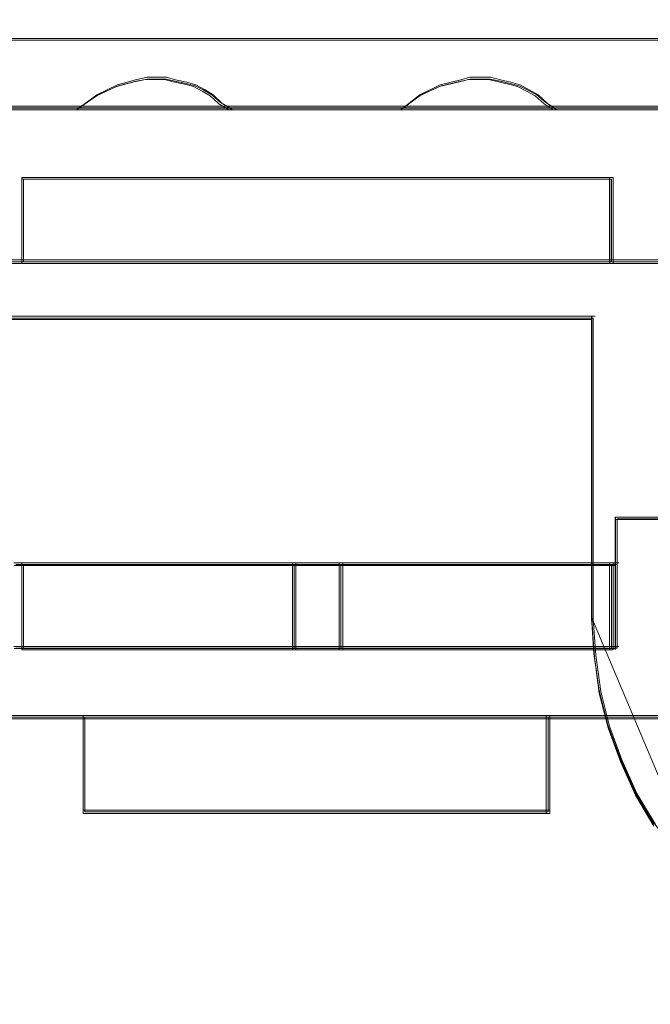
# Model space of a CAD drawing. Header units: millimetres. Extents: x -1290 to 1795, y -4192 to -1311.
# Tile 24 of 256: x 528.33 to 531.06, y -3304.34 to -3300.08. Entities that reach past the tile are written whole.
import ezdxf

# ---------------------------------------------------------------- set-up
doc = ezdxf.new("R2010")
doc.units = ezdxf.units.MM
doc.layers.add('$EL_istn', color=7, linetype='Continuous', lineweight=15)
doc.layers.add('Aparatura', color=7, linetype='Continuous', lineweight=13)
doc.styles.get("Standard").update_dxf_attribs({"font": 'ARIALN.TTF', "width": 0.8})
doc.dimstyles.new('100', dxfattribs={"dimtxt": 15, "dimasz": 10, "dimexe": 1.25, "dimexo": 0.625, "dimtad": 1, "dimdec": 0, "dimtxsty": 'Standard', "dimblk": 'OBLIQUE', "dimcen": 2.5, "dimadec": 0, "dimazin": 0, "dimtfac": 1, "dimtdec": 0, "dimtmove": 0, "dimatfit": 3, "dimldrblk": 'NONE', "dimfxl": 1, "dimarcsym": 0})

# ---------------------------------------------------------------- blocks, each defined once
blk = doc.blocks.new('_Oblique')
at = {"color": 0, "linetype": 'ByBlock', "lineweight": -2}
blk.add_line((-0.5, -0.5), (0.5, 0.5), dxfattribs=at)
blk = doc.blocks.new('*D43')
at = {"layer": '$EL_istn', "color": 0, "linetype": 'Continuous', "lineweight": -2, "ltscale": 0.1}
for p, q in [((605.2914, -3294.7164), (605.2914, -3319.5177)), ((518.0914, -3296.8148), (518.0914, -3319.5177)), ((518.0914, -3318.2677), (605.2914, -3318.2677))]:
    blk.add_line(p, q, dxfattribs=at)
at = {"layer": 'Defpoints', "color": 0}
for p in [(605.2914, -3294.0914), (518.0914, -3296.1898), (605.2914, -3318.2677)]:
    blk.add_point(p, dxfattribs=at)
at = {"layer": '$EL_istn', "color": 0, "linetype": 'ByBlock', "lineweight": -2, "xscale": 5, "yscale": 5, "zscale": 5, "rotation": 180}
blk.add_blockref('_Oblique', (518.0914, -3318.2677), dxfattribs=at)
at = {"layer": '$EL_istn', "color": 0, "linetype": 'ByBlock', "lineweight": -2, "xscale": 5, "yscale": 5, "zscale": 5}
blk.add_blockref('_Oblique', (605.2914, -3318.2677), dxfattribs=at)
at = {"layer": '$EL_istn', "color": 0, "lineweight": 5, "insert": (561.6914, -3313.5581), "char_height": 8, "attachment_point": 5}
blk.add_mtext('436', dxfattribs=at)
blk = doc.blocks.new('_None')

msp = doc.modelspace()

# ---------------------------------------------------------------- linework, layer by layer
at = {"layer": 'Aparatura', "lineweight": 13}
for points in [[(527.5442, -3300.1643), (561.814, -3300.1643), (527.5442, -3300.1643)], [(529.2491, -3300.4732), (529.2048, -3300.4462), (529.1654, -3300.4084), (529.1309, -3300.3868), (529.0915, -3300.3652), (529.0521, -3300.3544), (529.0029, -3300.3436), (528.9635, -3300.3328), (528.9192, -3300.3328), (528.8798, -3300.3328), (528.8305, -3300.3436), (528.7517, -3300.3652), (528.6631, -3300.4084), (528.5843, -3300.4678), (528.5744, -3300.4732), (529.2491, -3300.4732)], [(529.1309, -3300.3868), (529.0915, -3300.3652), (529.0521, -3300.3544), (529.0029, -3300.3436), (528.9635, -3300.3328), (528.9192, -3300.3328), (528.8798, -3300.3328), (528.8305, -3300.3436), (528.7517, -3300.3652), (528.6631, -3300.4084), (528.5843, -3300.4678), (528.5744, -3300.4732), (529.2491, -3300.4732), (529.2048, -3300.4462), (529.1654, -3300.4084), (529.1309, -3300.3868)], [(529.1309, -3300.3868), (529.0915, -3300.3652), (529.0521, -3300.3544), (529.0029, -3300.3436), (528.9635, -3300.3328), (528.9192, -3300.3328), (528.8798, -3300.3328), (528.8305, -3300.3436), (528.7517, -3300.3652), (528.6631, -3300.4084), (528.5843, -3300.4678), (528.5744, -3300.4732), (529.2491, -3300.4732), (529.2048, -3300.4462), (529.1654, -3300.4084), (529.1309, -3300.3868)], [(529.1309, -3300.3868), (529.0915, -3300.3652), (529.0521, -3300.3544), (529.0029, -3300.3436), (528.9635, -3300.3328), (528.9192, -3300.3328), (528.8798, -3300.3328), (528.8305, -3300.3436), (528.7517, -3300.3652), (528.6631, -3300.4084), (528.5843, -3300.4678), (528.5744, -3300.4732), (529.2491, -3300.4732), (529.2048, -3300.4462), (529.1654, -3300.4084), (529.1309, -3300.3868)], [(529.1309, -3300.3868), (529.0915, -3300.3652), (529.0521, -3300.3544), (529.0029, -3300.3436), (528.9635, -3300.3328), (528.9192, -3300.3328), (528.8798, -3300.3328), (528.8305, -3300.3436), (528.7517, -3300.3652), (528.6631, -3300.4084), (528.5843, -3300.4678), (528.5744, -3300.4732), (529.2491, -3300.4732), (529.2048, -3300.4462), (529.1654, -3300.4084), (529.1309, -3300.3868)], [(529.1261, -3300.3885), (529.0875, -3300.3692), (529.049, -3300.3596), (529.0009, -3300.35), (528.9623, -3300.3403), (528.919, -3300.3403), (528.8805, -3300.3403), (528.8323, -3300.35), (528.7553, -3300.3692), (528.6686, -3300.4078), (528.5916, -3300.4609), (528.5819, -3300.4657), (529.2416, -3300.4657), (529.1983, -3300.4416), (529.1598, -3300.4078), (529.1261, -3300.3885)], [(529.1261, -3300.3885), (529.0875, -3300.3692), (529.049, -3300.3596), (529.0009, -3300.35), (528.9623, -3300.3403), (528.919, -3300.3403), (528.8805, -3300.3403), (528.8323, -3300.35), (528.7553, -3300.3692), (528.6686, -3300.4078), (528.5916, -3300.4609), (528.5819, -3300.4657), (529.2416, -3300.4657), (529.1983, -3300.4416), (529.1598, -3300.4078), (529.1261, -3300.3885)], [(530.6499, -3300.4732), (530.6105, -3300.4462), (530.5711, -3300.4084), (530.5317, -3300.3868), (530.4923, -3300.3652), (530.4529, -3300.3544), (530.4085, -3300.3436), (530.3642, -3300.3328), (530.315, -3300.3328), (530.2756, -3300.3328), (530.2362, -3300.3436), (530.1475, -3300.3652), (530.0589, -3300.4084), (529.985, -3300.4678), (529.9751, -3300.4732), (530.6499, -3300.4732)], [(530.5317, -3300.3868), (530.4923, -3300.3652), (530.4529, -3300.3544), (530.4085, -3300.3436), (530.3642, -3300.3328), (530.315, -3300.3328), (530.2756, -3300.3328), (530.2362, -3300.3436), (530.1475, -3300.3652), (530.0589, -3300.4084), (529.985, -3300.4678), (529.9751, -3300.4732), (530.6499, -3300.4732), (530.6105, -3300.4462), (530.5711, -3300.4084), (530.5317, -3300.3868)], [(530.5317, -3300.3868), (530.4923, -3300.3652), (530.4529, -3300.3544), (530.4085, -3300.3436), (530.3642, -3300.3328), (530.315, -3300.3328), (530.2756, -3300.3328), (530.2362, -3300.3436), (530.1475, -3300.3652), (530.0589, -3300.4084), (529.985, -3300.4678), (529.9751, -3300.4732), (530.6499, -3300.4732), (530.6105, -3300.4462), (530.5711, -3300.4084), (530.5317, -3300.3868)], [(530.5317, -3300.3868), (530.4923, -3300.3652), (530.4529, -3300.3544), (530.4085, -3300.3436), (530.3642, -3300.3328), (530.315, -3300.3328), (530.2756, -3300.3328), (530.2362, -3300.3436), (530.1475, -3300.3652), (530.0589, -3300.4084), (529.985, -3300.4678), (529.9751, -3300.4732), (530.6499, -3300.4732), (530.6105, -3300.4462), (530.5711, -3300.4084), (530.5317, -3300.3868)], [(530.6105, -3300.4462), (530.5711, -3300.4084), (530.5317, -3300.3868), (530.4923, -3300.3652), (530.4529, -3300.3544), (530.4085, -3300.3436), (530.3642, -3300.3328), (530.315, -3300.3328), (530.2756, -3300.3328), (530.2362, -3300.3436), (530.1475, -3300.3652), (530.0589, -3300.4084), (529.985, -3300.4678), (529.9751, -3300.4732), (530.6499, -3300.4732), (530.6105, -3300.4462)], [(530.5268, -3300.3885), (530.4883, -3300.3692), (530.4497, -3300.3596), (530.4064, -3300.35), (530.3631, -3300.3403), (530.3149, -3300.3403), (530.2764, -3300.3403), (530.2379, -3300.35), (530.1512, -3300.3692), (530.0645, -3300.4078), (529.9923, -3300.4609), (529.9827, -3300.4657), (530.6423, -3300.4657), (530.6038, -3300.4416), (530.5653, -3300.4078), (530.5268, -3300.3885)], [(530.6038, -3300.4416), (530.5653, -3300.4078), (530.5268, -3300.3885), (530.4883, -3300.3692), (530.4497, -3300.3596), (530.4064, -3300.35), (530.3631, -3300.3403), (530.3149, -3300.3403), (530.2764, -3300.3403), (530.2379, -3300.35), (530.1512, -3300.3692), (530.0645, -3300.4078), (529.9923, -3300.4609), (529.9827, -3300.4657), (530.6423, -3300.4657), (530.6038, -3300.4416)], [(526.3649, -3300.4578), (561.814, -3300.4578), (526.3649, -3300.4578)], [(528.3383, -3300.8824), (528.3383, -3300.766), (528.3383, -3300.8824)], [(530.8957, -3300.766), (528.3383, -3300.766), (530.8957, -3300.766)], [(528.6715, -3300.766), (528.3383, -3300.766), (528.6715, -3300.766)], [(528.3383, -3300.8714), (528.3383, -3300.9869), (528.3383, -3301.1375), (530.8957, -3301.1375), (530.8957, -3300.9869), (530.8957, -3300.8714), (530.8957, -3300.766), (528.3383, -3300.766), (528.3383, -3300.8714)], [(528.3383, -3300.8714), (528.3383, -3300.9869), (528.3383, -3301.1375), (530.8957, -3301.1375), (530.8957, -3300.9869), (530.8957, -3300.8714), (530.8957, -3300.766), (528.3383, -3300.766), (528.3383, -3300.8714)], [(528.3383, -3300.8714), (528.3383, -3300.9869), (528.3383, -3301.1375), (530.8957, -3301.1375), (530.8957, -3300.9869), (530.8957, -3300.8714), (530.8957, -3300.766), (528.3383, -3300.766), (528.3383, -3300.8714)], [(528.3383, -3300.8714), (528.3383, -3300.9869), (528.3383, -3301.1375), (530.8957, -3301.1375), (530.8957, -3300.9869), (530.8957, -3300.8714), (530.8957, -3300.766), (528.3383, -3300.766), (528.3383, -3300.8714)], [(528.3462, -3300.8747), (528.3462, -3300.9855), (528.3462, -3301.13), (530.8878, -3301.13), (530.8878, -3300.9855), (530.8878, -3300.8747), (530.8878, -3300.7736), (528.3462, -3300.7736), (528.3462, -3300.8747)], [(528.3462, -3300.8747), (528.3462, -3300.9855), (528.3462, -3301.13), (530.8878, -3301.13), (530.8878, -3300.9855), (530.8878, -3300.8747), (530.8878, -3300.7736), (528.3462, -3300.7736), (528.3462, -3300.8747)], [(530.8957, -3300.766), (530.5574, -3300.766), (530.8957, -3300.766)], [(530.8799, -3300.8824), (530.8799, -3300.766), (530.8799, -3300.8824)], [(528.3383, -3300.9931), (528.3383, -3300.867), (528.3383, -3300.9931)], [(530.8799, -3300.9931), (530.8799, -3300.867), (530.8799, -3300.9931)], [(528.3383, -3301.1375), (528.3383, -3300.9776), (528.3383, -3301.1375)], [(530.8799, -3301.1375), (530.8799, -3300.9776), (530.8799, -3301.1375)], [(528.354, -3301.1221), (528.0785, -3301.1221), (528.354, -3301.1221)], [(528.0785, -3301.1221), (528.354, -3301.1221), (528.0785, -3301.1221)], [(528.3383, -3301.1221), (530.8957, -3301.1221), (528.3383, -3301.1221)], [(530.8957, -3301.1221), (528.3383, -3301.1221), (530.8957, -3301.1221)], [(531.1555, -3301.1221), (530.8799, -3301.1221), (531.1555, -3301.1221)], [(530.8799, -3301.1221), (531.1555, -3301.1221), (530.8799, -3301.1221)], [(530.8179, -3301.3656), (530.8179, -3301.3656), (528.2655, -3301.3656), (530.8179, -3301.3656)], [(530.8007, -3302.6834), (530.8007, -3302.6834), (530.8007, -3302.0681), (530.8007, -3301.6325), (530.8007, -3301.4691), (530.8007, -3301.3983), (530.8007, -3301.3765), (530.8007, -3301.3656), (530.8007, -3301.3656), (530.8007, -3302.6834)], [(531.1264, -3302.2336), (530.9043, -3302.2336), (531.1264, -3302.2336)], [(530.9043, -3302.4032), (530.9043, -3302.2336), (530.9043, -3302.4032)], [(530.9043, -3302.8073), (530.9043, -3302.3877), (530.9043, -3302.8073)], [(529.5236, -3302.4308), (528.3046, -3302.4308), (529.5236, -3302.4308)], [(528.3383, -3302.4308), (528.3383, -3302.7014), (528.3383, -3302.4308)], [(528.3383, -3302.4308), (529.5236, -3302.4308), (528.3383, -3302.4308)], [(529.5236, -3302.8073), (529.5236, -3302.4308), (528.3383, -3302.4308), (528.3383, -3302.6969), (528.3383, -3302.8073), (529.5236, -3302.8073)], [(529.5236, -3302.8073), (529.5236, -3302.4308), (528.3383, -3302.4308), (528.3383, -3302.6969), (528.3383, -3302.8073), (529.5236, -3302.8073)], [(529.5236, -3302.8073), (529.5236, -3302.4308), (528.3383, -3302.4308), (528.3383, -3302.6969), (528.3383, -3302.8073), (529.5236, -3302.8073)], [(528.3383, -3302.4308), (528.3383, -3302.6969), (528.3383, -3302.8073), (529.5236, -3302.8073), (529.5236, -3302.4308), (528.3383, -3302.4308)], [(529.5082, -3302.4308), (529.7257, -3302.4308), (529.5082, -3302.4308)], [(529.5082, -3302.4308), (529.5082, -3302.8073), (529.5082, -3302.4308)], [(529.7257, -3302.4308), (529.5082, -3302.4308), (529.7257, -3302.4308)], [(529.7257, -3302.8073), (529.7257, -3302.4308), (529.5082, -3302.4308), (529.5082, -3302.8073), (529.7257, -3302.8073)], [(529.7257, -3302.8073), (529.7257, -3302.4308), (529.5082, -3302.4308), (529.5082, -3302.8073), (529.7257, -3302.8073)], [(529.7257, -3302.8073), (529.7257, -3302.4308), (529.5082, -3302.4308), (529.5082, -3302.8073), (529.7257, -3302.8073)], [(529.5082, -3302.4308), (529.5082, -3302.8073), (529.7257, -3302.8073), (529.7257, -3302.4308), (529.5082, -3302.4308)], [(529.7103, -3302.4308), (530.8957, -3302.4308), (529.7103, -3302.4308)], [(529.7103, -3302.4308), (529.7103, -3302.8073), (529.7103, -3302.4308)], [(530.9197, -3302.4308), (529.7103, -3302.4308), (530.9197, -3302.4308)], [(530.8957, -3302.6969), (530.8957, -3302.4308), (529.7103, -3302.4308), (529.7103, -3302.8073), (530.8957, -3302.8073), (530.8957, -3302.6969)], [(530.8957, -3302.6969), (530.8957, -3302.4308), (529.7103, -3302.4308), (529.7103, -3302.8073), (530.8957, -3302.8073), (530.8957, -3302.6969)], [(530.8957, -3302.6969), (530.8957, -3302.4308), (529.7103, -3302.4308), (529.7103, -3302.8073), (530.8957, -3302.8073), (530.8957, -3302.6969)], [(529.7103, -3302.4308), (529.7103, -3302.8073), (530.8957, -3302.8073), (530.8957, -3302.6969), (530.8957, -3302.4308), (529.7103, -3302.4308)], [(530.8799, -3302.4308), (530.8799, -3302.7014), (530.8799, -3302.4308)], [(529.5161, -3302.7998), (529.5161, -3302.4384), (528.3462, -3302.4384), (528.3462, -3302.6938), (528.3462, -3302.7998), (529.5161, -3302.7998)], [(528.3462, -3302.4384), (528.3462, -3302.6938), (528.3462, -3302.7998), (529.5161, -3302.7998), (529.5161, -3302.4384), (528.3462, -3302.4384)], [(529.7182, -3302.7998), (529.7182, -3302.4384), (529.5157, -3302.4384), (529.5157, -3302.7998), (529.7182, -3302.7998)], [(529.5157, -3302.4384), (529.5157, -3302.7998), (529.7182, -3302.7998), (529.7182, -3302.4384), (529.5157, -3302.4384)], [(530.8878, -3302.6938), (530.8878, -3302.4384), (529.7178, -3302.4384), (529.7178, -3302.7998), (530.8878, -3302.7998), (530.8878, -3302.6938)], [(529.7178, -3302.4384), (529.7178, -3302.7998), (530.8878, -3302.7998), (530.8878, -3302.6938), (530.8878, -3302.4384), (529.7178, -3302.4384)], [(528.3383, -3302.6859), (528.3383, -3302.8073), (528.3383, -3302.6859)], [(530.8007, -3302.6661), (530.8119, -3302.8244), (530.8341, -3302.9827), (530.8731, -3303.1355), (530.9288, -3303.2828), (530.9956, -3303.4302), (531.0791, -3303.5666), (531.1794, -3303.6921), (531.2852, -3303.8122), (530.8007, -3302.6661)], [(530.8799, -3302.6859), (530.8799, -3302.8073), (530.8799, -3302.6859)], [(530.9197, -3302.7919), (528.3046, -3302.7919), (530.9197, -3302.7919)], [(526.3649, -3303.0901), (533.2302, -3303.0901), (526.3649, -3303.0901)], [(528.6031, -3303.0901), (528.6031, -3303.5147), (528.6031, -3303.0901)], [(530.6212, -3303.5147), (530.6212, -3303.0901), (528.6031, -3303.0901), (528.6031, -3303.5147), (530.6212, -3303.5147)], [(530.6212, -3303.5147), (530.6212, -3303.0901), (528.6031, -3303.0901), (528.6031, -3303.5147), (530.6212, -3303.5147)], [(530.6212, -3303.5147), (530.6212, -3303.0901), (528.6031, -3303.0901), (528.6031, -3303.5147), (530.6212, -3303.5147)], [(530.6212, -3303.0901), (528.6031, -3303.0901), (528.6031, -3303.5147), (530.6212, -3303.5147), (530.6212, -3303.0901)], [(530.6137, -3303.5072), (530.6137, -3303.0976), (528.6106, -3303.0976), (528.6106, -3303.5072), (530.6137, -3303.5072)], [(530.6137, -3303.0976), (528.6106, -3303.0976), (528.6106, -3303.5072), (530.6137, -3303.5072), (530.6137, -3303.0976)], [(530.6058, -3303.0901), (530.6058, -3303.5147), (530.6058, -3303.0901)], [(530.6212, -3303.4993), (528.6031, -3303.4993), (530.6212, -3303.4993)]]:
    msp.add_lwpolyline(points, close=True, dxfattribs=at)
for points in [[(561.8065, -3300.1643), (527.5442, -3300.1643)], [(561.8065, -3300.1643), (527.5442, -3300.1643)], [(561.8065, -3300.1643), (527.5442, -3300.1643)], [(561.8065, -3300.1643), (527.5442, -3300.1643)], [(561.8063, -3300.1718), (527.5517, -3300.1718)], [(561.8063, -3300.1718), (527.5517, -3300.1718)], [(527.9101, -3300.4732), (528.5746, -3300.4732), (528.5842, -3300.4682), (528.6612, -3300.4125), (528.7479, -3300.3719), (528.8249, -3300.3517), (528.8731, -3300.3415), (528.9116, -3300.3415), (528.9549, -3300.3415), (528.9935, -3300.3517), (529.0416, -3300.3618), (529.0801, -3300.3719), (529.1186, -3300.3922), (529.1524, -3300.4125), (529.1909, -3300.4479), (529.2342, -3300.4732), (529.9757, -3300.4732), (529.9853, -3300.4682), (530.0575, -3300.4125), (530.1442, -3300.3719), (530.2309, -3300.3517), (530.2694, -3300.3415), (530.3079, -3300.3415), (530.3561, -3300.3415), (530.3994, -3300.3517), (530.4427, -3300.3618), (530.4812, -3300.3719), (530.5198, -3300.3922), (530.5583, -3300.4125), (530.5968, -3300.4479), (530.6353, -3300.4732), (531.3816, -3300.4732)], [(527.9101, -3300.4732), (528.5746, -3300.4732), (528.5842, -3300.4682), (528.6612, -3300.4125), (528.7479, -3300.3719), (528.8249, -3300.3517), (528.8731, -3300.3415), (528.9116, -3300.3415), (528.9549, -3300.3415), (528.9935, -3300.3517), (529.0416, -3300.3618), (529.0801, -3300.3719), (529.1186, -3300.3922), (529.1524, -3300.4125), (529.1909, -3300.4479), (529.2342, -3300.4732), (529.9757, -3300.4732), (529.9853, -3300.4682), (530.0575, -3300.4125), (530.1442, -3300.3719), (530.2309, -3300.3517), (530.2694, -3300.3415), (530.3079, -3300.3415), (530.3561, -3300.3415), (530.3994, -3300.3517), (530.4427, -3300.3618), (530.4812, -3300.3719), (530.5198, -3300.3922), (530.5583, -3300.4125), (530.5968, -3300.4479), (530.6353, -3300.4732), (531.3816, -3300.4732)], [(527.9101, -3300.4732), (528.5746, -3300.4732), (528.5842, -3300.4682), (528.6612, -3300.4125), (528.7479, -3300.3719), (528.8249, -3300.3517), (528.8731, -3300.3415), (528.9116, -3300.3415), (528.9549, -3300.3415), (528.9935, -3300.3517), (529.0416, -3300.3618), (529.0801, -3300.3719), (529.1186, -3300.3922), (529.1524, -3300.4125), (529.1909, -3300.4479), (529.2342, -3300.4732), (529.9757, -3300.4732), (529.9853, -3300.4682), (530.0575, -3300.4125), (530.1442, -3300.3719), (530.2309, -3300.3517), (530.2694, -3300.3415), (530.3079, -3300.3415), (530.3561, -3300.3415), (530.3994, -3300.3517), (530.4427, -3300.3618), (530.4812, -3300.3719), (530.5198, -3300.3922), (530.5583, -3300.4125), (530.5968, -3300.4479), (530.6353, -3300.4732), (531.3816, -3300.4732)], [(527.9101, -3300.4732), (528.5746, -3300.4732), (528.5842, -3300.4682), (528.6612, -3300.4125), (528.7479, -3300.3719), (528.8249, -3300.3517), (528.8731, -3300.3415), (528.9116, -3300.3415), (528.9549, -3300.3415), (528.9935, -3300.3517), (529.0416, -3300.3618), (529.0801, -3300.3719), (529.1186, -3300.3922), (529.1524, -3300.4125), (529.1909, -3300.4479), (529.2342, -3300.4732), (529.9757, -3300.4732), (529.9853, -3300.4682), (530.0575, -3300.4125), (530.1442, -3300.3719), (530.2309, -3300.3517), (530.2694, -3300.3415), (530.3079, -3300.3415), (530.3561, -3300.3415), (530.3994, -3300.3517), (530.4427, -3300.3618), (530.4812, -3300.3719), (530.5198, -3300.3922), (530.5583, -3300.4125), (530.5968, -3300.4479), (530.6353, -3300.4732), (531.3816, -3300.4732)], [(527.9176, -3300.4657), (528.5819, -3300.4657), (528.5915, -3300.4609), (528.6685, -3300.4079), (528.7552, -3300.3693), (528.8322, -3300.3501), (528.8803, -3300.3404), (528.9188, -3300.3404), (528.9622, -3300.3404), (529.0007, -3300.3501), (529.0488, -3300.3597), (529.0873, -3300.3693), (529.1258, -3300.3886), (529.1595, -3300.4079), (529.198, -3300.4416), (529.2414, -3300.4657), (529.9827, -3300.4657), (529.9923, -3300.4609), (530.0645, -3300.4079), (530.1511, -3300.3693), (530.2378, -3300.3501), (530.2763, -3300.3404), (530.3148, -3300.3404), (530.363, -3300.3404), (530.4063, -3300.3501), (530.4496, -3300.3597), (530.4881, -3300.3693), (530.5266, -3300.3886), (530.5651, -3300.4079), (530.6036, -3300.4416), (530.6421, -3300.4657), (531.3883, -3300.4657)], [(527.9176, -3300.4657), (528.5819, -3300.4657), (528.5915, -3300.4609), (528.6685, -3300.4079), (528.7552, -3300.3693), (528.8322, -3300.3501), (528.8803, -3300.3404), (528.9188, -3300.3404), (528.9622, -3300.3404), (529.0007, -3300.3501), (529.0488, -3300.3597), (529.0873, -3300.3693), (529.1258, -3300.3886), (529.1595, -3300.4079), (529.198, -3300.4416), (529.2414, -3300.4657), (529.9827, -3300.4657), (529.9923, -3300.4609), (530.0645, -3300.4079), (530.1511, -3300.3693), (530.2378, -3300.3501), (530.2763, -3300.3404), (530.3148, -3300.3404), (530.363, -3300.3404), (530.4063, -3300.3501), (530.4496, -3300.3597), (530.4881, -3300.3693), (530.5266, -3300.3886), (530.5651, -3300.4079), (530.6036, -3300.4416), (530.6421, -3300.4657), (531.3883, -3300.4657)], [(531.382, -3300.4578), (530.6357, -3300.4578), (529.9761, -3300.4578), (529.2346, -3300.4578), (528.575, -3300.4578), (527.9105, -3300.4578)], [(531.382, -3300.4578), (530.6357, -3300.4578), (529.9761, -3300.4578), (529.2346, -3300.4578), (528.575, -3300.4578), (527.9105, -3300.4578)], [(531.382, -3300.4578), (530.6357, -3300.4578), (529.9761, -3300.4578), (529.2346, -3300.4578), (528.575, -3300.4578), (527.9105, -3300.4578)], [(531.382, -3300.4578), (530.6357, -3300.4578), (529.9761, -3300.4578), (529.2346, -3300.4578), (528.575, -3300.4578), (527.9105, -3300.4578)], [(531.382, -3300.4578), (530.6357, -3300.4578), (529.9761, -3300.4578), (529.2346, -3300.4578), (528.575, -3300.4578), (527.9105, -3300.4578)], [(531.382, -3300.4578), (530.6357, -3300.4578), (529.9761, -3300.4578), (529.2346, -3300.4578), (528.575, -3300.4578), (527.9105, -3300.4578)], [(531.382, -3300.4578), (530.6357, -3300.4578), (529.9761, -3300.4578), (529.2346, -3300.4578), (528.575, -3300.4578), (527.9105, -3300.4578)], [(531.3883, -3300.4653), (530.6422, -3300.4653), (529.9827, -3300.4653), (529.2414, -3300.4653), (528.5819, -3300.4653), (527.9176, -3300.4653)], [(531.3883, -3300.4653), (530.6422, -3300.4653), (529.9827, -3300.4653), (529.2414, -3300.4653), (528.5819, -3300.4653), (527.9176, -3300.4653)], [(531.3883, -3300.4653), (530.6422, -3300.4653), (529.9827, -3300.4653), (529.2414, -3300.4653), (528.5819, -3300.4653), (527.9176, -3300.4653)], [(528.079, -3301.1375), (528.339, -3301.1375), (528.339, -3300.9897), (528.339, -3300.8765), (528.339, -3300.773), (530.8812, -3300.773), (530.8812, -3300.8765), (530.8812, -3300.9897), (530.8812, -3301.1375), (531.1412, -3301.1375)], [(528.079, -3301.1375), (528.339, -3301.1375), (528.339, -3300.9897), (528.339, -3300.8765), (528.339, -3300.773), (530.8812, -3300.773), (530.8812, -3300.8765), (530.8812, -3300.9897), (530.8812, -3301.1375), (531.1412, -3301.1375)], [(528.079, -3301.1375), (528.339, -3301.1375), (528.339, -3300.9897), (528.339, -3300.8765), (528.339, -3300.773), (530.8812, -3300.773), (530.8812, -3300.8765), (530.8812, -3300.9897), (530.8812, -3301.1375), (531.1412, -3301.1375)], [(528.079, -3301.1375), (528.339, -3301.1375), (528.339, -3300.9897), (528.339, -3300.8765), (528.339, -3300.773), (530.8812, -3300.773), (530.8812, -3300.8765), (530.8812, -3300.9897), (530.8812, -3301.1375), (531.1412, -3301.1375)], [(528.079, -3301.1375), (528.339, -3301.1375), (528.339, -3300.9897), (528.339, -3300.8765), (528.339, -3300.773), (530.8812, -3300.773), (530.8812, -3300.8765), (530.8812, -3300.9897), (530.8812, -3301.1375), (531.1412, -3301.1375)], [(528.079, -3301.1375), (528.339, -3301.1375), (528.339, -3300.9897), (528.339, -3300.8765), (528.339, -3300.773), (530.8812, -3300.773), (530.8812, -3300.8765), (530.8812, -3300.9897), (530.8812, -3301.1375), (531.1412, -3301.1375)], [(528.079, -3301.1375), (528.339, -3301.1375), (528.339, -3300.9897), (528.339, -3300.8765), (528.339, -3300.773), (530.8812, -3300.773), (530.8812, -3300.8765), (530.8812, -3300.9897), (530.8812, -3301.1375), (531.1412, -3301.1375)], [(528.0861, -3301.13), (528.3461, -3301.13), (528.3461, -3300.9855), (528.3461, -3300.8747), (528.3461, -3300.7736), (530.8877, -3300.7736), (530.8877, -3300.8747), (530.8877, -3300.9855), (530.8877, -3301.13), (531.1477, -3301.13)], [(528.0861, -3301.13), (528.3461, -3301.13), (528.3461, -3300.9855), (528.3461, -3300.8747), (528.3461, -3300.7736), (530.8877, -3300.7736), (530.8877, -3300.8747), (530.8877, -3300.9855), (530.8877, -3301.13), (531.1477, -3301.13)], [(528.0861, -3301.13), (528.3461, -3301.13), (528.3461, -3300.9855), (528.3461, -3300.8747), (528.3461, -3300.7736), (530.8877, -3300.7736), (530.8877, -3300.8747), (530.8877, -3300.9855), (530.8877, -3301.13), (531.1477, -3301.13)], [(531.1416, -3301.1221), (530.8816, -3301.1221), (528.3392, -3301.1221), (528.0792, -3301.1221)], [(531.1476, -3301.1296), (530.8877, -3301.1296), (528.346, -3301.1296), (528.0861, -3301.1296)], [(531.0713, -3303.5623), (530.9908, -3303.4273), (530.9263, -3303.2816), (530.8726, -3303.1359), (530.835, -3302.9848), (530.8135, -3302.8282), (530.8027, -3302.6717), (530.8027, -3302.6717), (530.8027, -3302.0619), (530.8027, -3301.6301), (530.8027, -3301.4682), (530.8027, -3301.398), (530.8027, -3301.3764), (530.8027, -3301.3656), (530.8027, -3301.3656), (530.8027, -3301.3656), (528.267, -3301.3656)], [(528.2673, -3301.3799), (530.803, -3301.3799), (530.803, -3301.3799), (530.803, -3301.3799), (530.803, -3301.3906), (530.803, -3301.4122), (530.803, -3301.4821), (530.803, -3301.6435), (530.803, -3302.0739), (530.803, -3302.6819), (530.803, -3302.6819), (530.8138, -3302.838), (530.8352, -3302.994), (530.8729, -3303.1447), (530.9266, -3303.2899), (530.991, -3303.4352), (531.0716, -3303.5697)], [(531.0777, -3303.5618), (530.9971, -3303.4274), (530.9327, -3303.2822), (530.879, -3303.1371), (530.8414, -3302.9866), (530.8199, -3302.8307), (530.8091, -3302.6748), (530.8091, -3302.6748), (530.8091, -3302.0674), (530.8091, -3301.6373), (530.8091, -3301.476), (530.8091, -3301.4062), (530.8091, -3301.3846), (530.8091, -3301.3739), (530.8091, -3301.3739), (530.8091, -3301.3739), (528.2739, -3301.3739)], [(531.1123, -3302.2336), (530.9053, -3302.2336), (530.9053, -3302.3904), (530.9053, -3302.4344), (530.9053, -3302.8018), (530.8812, -3302.8018), (529.7112, -3302.8018), (529.509, -3302.8018), (528.339, -3302.8018), (528.3053, -3302.8018)], [(531.1123, -3302.2336), (530.9053, -3302.2336), (530.9053, -3302.3904), (530.9053, -3302.4344), (530.9053, -3302.8018), (530.8812, -3302.8018), (529.7112, -3302.8018), (529.509, -3302.8018), (528.339, -3302.8018), (528.3053, -3302.8018)], [(531.1123, -3302.2336), (530.9053, -3302.2336), (530.9053, -3302.3904), (530.9053, -3302.4344), (530.9053, -3302.8018), (530.8812, -3302.8018), (529.7112, -3302.8018), (529.509, -3302.8018), (528.339, -3302.8018), (528.3053, -3302.8018)], [(531.1123, -3302.2336), (530.9053, -3302.2336), (530.9053, -3302.3904), (530.9053, -3302.4344), (530.9053, -3302.8018), (530.8812, -3302.8018), (529.7112, -3302.8018), (529.509, -3302.8018), (528.339, -3302.8018), (528.3053, -3302.8018)], [(531.1123, -3302.2336), (530.9053, -3302.2336), (530.9053, -3302.3904), (530.9053, -3302.4344), (530.9053, -3302.8018), (530.8812, -3302.8018), (529.7112, -3302.8018), (529.509, -3302.8018), (528.339, -3302.8018), (528.3053, -3302.8018)], [(528.3055, -3302.4431), (528.3392, -3302.4431), (529.5093, -3302.4431), (529.7115, -3302.4431), (530.8816, -3302.4431), (530.9057, -3302.4431), (530.9057, -3302.3994), (530.9057, -3302.244), (531.1127, -3302.244)], [(528.3123, -3302.4388), (528.346, -3302.4388), (529.5158, -3302.4388), (529.718, -3302.4388), (530.8877, -3302.4388), (530.9118, -3302.4388), (530.9118, -3302.3955), (530.9118, -3302.2415), (531.1188, -3302.2415)], [(531.1188, -3302.2411), (530.9118, -3302.2411), (530.9118, -3302.3952), (530.9118, -3302.4385), (530.9118, -3302.7995), (530.8877, -3302.7995), (529.718, -3302.7995), (529.5158, -3302.7995), (528.3461, -3302.7995), (528.3124, -3302.7995)], [(531.1188, -3302.2411), (530.9118, -3302.2411), (530.9118, -3302.3952), (530.9118, -3302.4385), (530.9118, -3302.7995), (530.8877, -3302.7995), (529.718, -3302.7995), (529.5158, -3302.7995), (528.3461, -3302.7995), (528.3124, -3302.7995)], [(531.1188, -3302.2411), (530.9118, -3302.2411), (530.9118, -3302.3952), (530.9118, -3302.4385), (530.9118, -3302.7995), (530.8877, -3302.7995), (529.718, -3302.7995), (529.5158, -3302.7995), (528.3461, -3302.7995), (528.3124, -3302.7995)], [(526.365, -3303.1055), (528.6038, -3303.1055), (530.6068, -3303.1055), (531.8442, -3303.1055)], [(526.365, -3303.1055), (528.6038, -3303.1055), (530.6068, -3303.1055), (531.8442, -3303.1055)], [(526.365, -3303.1055), (528.6038, -3303.1055), (530.6068, -3303.1055), (531.8442, -3303.1055)], [(526.365, -3303.1055), (528.6038, -3303.1055), (530.6068, -3303.1055), (531.8442, -3303.1055)], [(526.365, -3303.1055), (528.6038, -3303.1055), (530.6068, -3303.1055), (531.8442, -3303.1055)], [(526.3724, -3303.098), (528.6108, -3303.098), (530.6133, -3303.098), (531.8505, -3303.098)], [(526.3724, -3303.098), (528.6108, -3303.098), (530.6133, -3303.098), (531.8505, -3303.098)], [(526.3724, -3303.098), (528.6108, -3303.098), (530.6133, -3303.098), (531.8505, -3303.098)]]:
    msp.add_lwpolyline(points, dxfattribs=at)

# ---------------------------------------------------------------- dimensions: what is measured, and where the dimension line sits
at = {"layer": '$EL_istn', "linetype": 'Continuous', "lineweight": 5, "ltscale": 0.1}
dim = msp.add_linear_dim(base=(605.2914, -3318.2677), p1=(518.0914, -3296.1898), p2=(605.2914, -3294.0914), dimstyle='100', override={"dimtxt": 8, "dimasz": 5, "dimlfac": 5, "dimfxl": 35, "dimfxlon": 0}, dxfattribs=at)
dim.commit()
dim.dimension.update_dxf_attribs({"geometry": '*D43', "text_midpoint": (561.6914, -3313.5581)})

doc.saveas('drawing.dxf')
